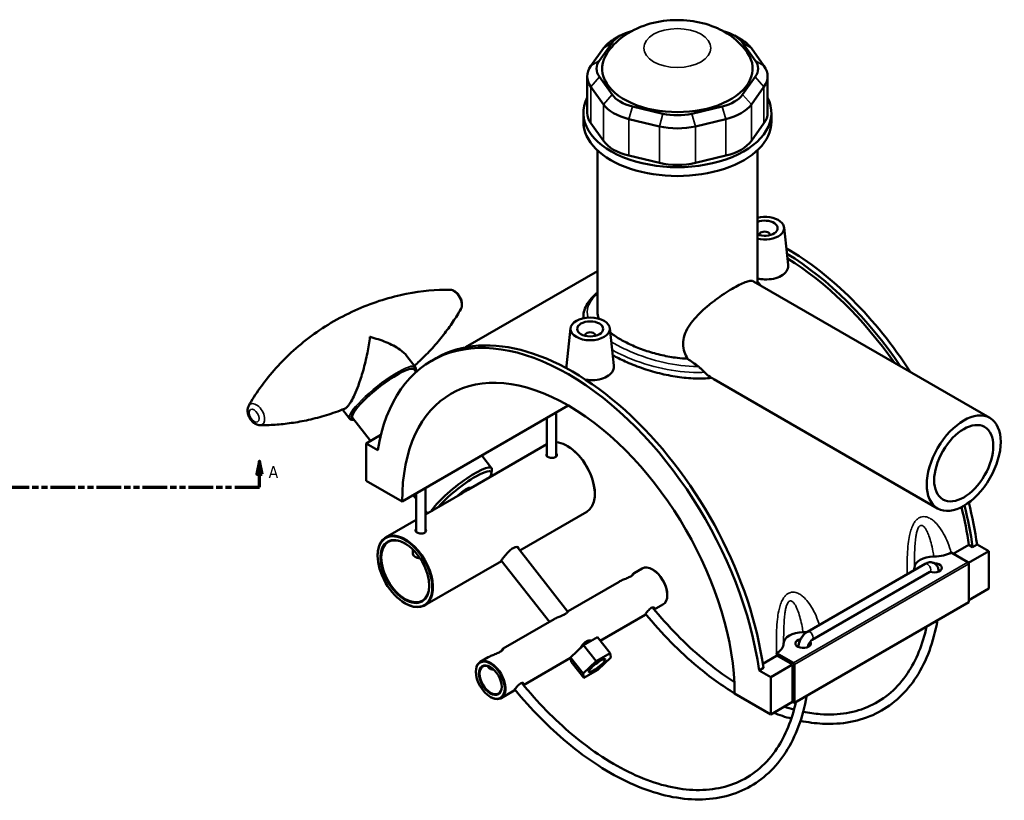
# Model space of a CAD drawing. Header units: millimetres. Extents: x 0 to 1106, y -8 to 1347.
# Tile 6 of 6: x 729 to 1106, y 613 to 911. Entities that reach past the tile are written whole.
import ezdxf

# ---------------------------------------------------------------- set-up
doc = ezdxf.new("R2010")
doc.units = ezdxf.units.MM
doc.linetypes.add('DOUBLE_DASH_CHAIN', pattern=[1.2403, 0.6614, -0.0827, 0.1654, -0.0827, 0.1654, -0.0827])
for name, color, linetype, lineweight in [('Section Line (ANSI)', 7, 'DOUBLE_DASH_CHAIN', 70), ('Visible (ANSI)', 7, 'Continuous', 50), ('Visible Narrow (ANSI)', 7, 'Continuous', 35)]:
    doc.layers.add(name, color=color, linetype=linetype, lineweight=lineweight)
doc.styles.add('Label Text (ANSI)', font='tahoma.ttf')

# ---------------------------------------------------------------- blocks, each defined once
blk = doc.blocks.new('2dTransSection0')
at = {"layer": 'Section Line (ANSI)', "linetype": 'Continuous'}
for p, q in [((212.96, 742.58), (211.96, 737.58)), ((212.96, 737.58), (212.96, 742.58)), ((213.96, 737.58), (212.96, 742.58)), ((821.13, 742.58), (820.13, 737.58)), ((821.13, 737.58), (821.13, 742.58)), ((822.13, 737.58), (821.13, 742.58)), ((211.96, 737.58), (213.96, 737.58)), ((212.96, 732.58), (212.96, 737.58)), ((820.13, 737.58), (822.13, 737.58)), ((821.13, 732.58), (821.13, 737.58)), ((212.96, 732.58), (222.47, 732.58)), ((811.62, 732.58), (821.13, 732.58))]:
    blk.add_line(p, q, dxfattribs=at)
at = {"layer": 'Section Line (ANSI)', "linetype": 'DOUBLE_DASH_CHAIN', "ltscale": 14.196269}
blk.add_line((212.96, 732.58), (821.13, 732.58), dxfattribs=at)
at = {"layer": 'Section Line (ANSI)', "linetype": 'Continuous', "flags": 128}
for points in [[(213.96, 737.58), (212.96, 742.58), (211.96, 737.58), (213.96, 737.58)], [(822.13, 737.58), (821.13, 742.58), (820.13, 737.58), (822.13, 737.58)]]:
    blk.add_lwpolyline(points, dxfattribs=at)
at = {"layer": 'Section Line (ANSI)'}
for points in [[(213.96, 737.58), (212.96, 742.58), (211.96, 737.58), (213.96, 737.58)], [(822.13, 737.58), (821.13, 742.58), (820.13, 737.58), (822.13, 737.58)]]:
    blk.add_solid(points, dxfattribs=at)
at = {"layer": 'Section Line (ANSI)', "char_height": 4.57, "attachment_point": 7, "style": 'Label Text (ANSI)'}
for insert in [(205.6, 736.08), (824.6, 736.08)]:
    blk.add_mtext('A', dxfattribs=dict(at, insert=insert))

msp = doc.modelspace()

# ---------------------------------------------------------------- linework, layer by layer
at = {"layer": 'Visible (ANSI)'}
for p, q in [((959.209, 905.301), (956.663, 903.831)), ((1002.932, 905.301), (1005.477, 903.831)), ((951.249, 895.86), (956.087, 902.603)), ((1006.053, 902.603), (1010.891, 895.86)), ((952.761, 900.459), (947.923, 893.716)), ((1014.217, 893.716), (1009.379, 900.459)), ((946.553, 889.739), (946.553, 875.777)), ((956.087, 882.754), (951.249, 889.497)), ((1010.891, 889.497), (1006.053, 882.754)), ((1015.587, 889.739), (1015.587, 875.777)), ((947.923, 885.762), (952.761, 879.019)), ((1009.379, 879.019), (1014.217, 885.762)), ((975.56, 875.462), (963.88, 878.255)), ((998.26, 878.255), (986.581, 875.462)), ((945.07, 872.397), (945.07, 875.777)), ((1017.07, 872.397), (1017.07, 875.777)), ((952.761, 865.057), (947.923, 871.8)), ((962.503, 873.395), (974.182, 870.602)), ((987.959, 870.602), (999.638, 873.395)), ((1014.217, 871.8), (1009.379, 865.057)), ((950.47, 799.718), (950.47, 861.448)), ((974.182, 856.64), (962.503, 859.433)), ((999.638, 859.433), (987.959, 856.64)), ((1011.67, 810.463), (1011.67, 861.448)), ((1012.446, 829.204), (1012.446, 829.008)), ((1016.446, 829.204), (1016.446, 829.008)), ((1021.931, 831.922), (1023.466, 817.627)), ((950.47, 815.21), (900.031, 786.089)), ((1010.258, 811.278), (1100.672, 759.078)), ((945.07, 797.752), (945.07, 797.172)), ((940.209, 793.383), (938.67, 779.048)), ((955.18, 793.383), (956.715, 779.088)), ((945.695, 790.469), (945.695, 790.666)), ((949.695, 790.469), (949.695, 790.666)), ((880.76, 778.615), (877.5, 782.758)), ((887.025, 780.95), (888.694, 781.913)), ((881.062, 776.614), (880.277, 777.612)), ((995, 773.899), (1080.672, 724.437)), ((855.609, 758.83), (852.9, 762.274)), ((875.711, 727.101), (939.316, 763.823)), ((863.606, 750.282), (856.698, 759.063)), ((931.116, 744.441), (931.116, 759.089)), ((934.716, 744.356), (934.716, 761.168)), ((861.923, 749.31), (867.582, 752.577)), ((866.393, 746.729), (861.923, 749.31)), ((861.923, 749.31), (861.923, 735.062)), ((931.116, 748.99), (901.949, 732.151)), ((938.997, 748.304), (938.856, 748.386)), ((909.976, 739.859), (906.176, 744.69)), ((909.915, 737.855), (910.103, 739.199)), ((861.923, 735.062), (875.711, 727.101)), ((884.653, 732.264), (884.653, 715.452)), ((901.937, 732.287), (902.015, 732.188)), ((881.053, 728.104), (879.927, 729.535)), ((881.053, 730.186), (881.053, 715.537)), ((898.82, 730.344), (884.653, 722.165)), ((949.463, 730.178), (949.463, 730.015)), ((881.053, 720.086), (869.413, 713.366)), ((885.39, 722.59), (884.653, 723.528)), ((946.356, 723.148), (920.754, 708.367)), ((879.853, 707.071), (879.853, 708.689)), ((919.691, 709.718), (939.184, 684.94)), ((1086.639, 707.099), (1092.607, 710.544)), ((1094.079, 709.694), (1092.607, 710.544)), ((1095.748, 710.658), (1094.079, 709.694)), ((1095.748, 710.658), (1100.218, 708.077)), ((866.307, 706.336), (866.307, 706.499)), ((1085.805, 707.58), (1092.227, 703.872)), ((1092.477, 703.608), (1100.218, 708.077)), ((1100.218, 708.077), (1100.218, 693.829)), ((913.755, 704.326), (884.413, 687.385)), ((913.628, 704.487), (932.074, 681.04)), ((967.542, 701.517), (964.475, 699.746)), ((971.683, 701.039), (971.542, 701.121)), ((1030.87, 677.303), (1075.842, 703.267)), ((1092.581, 703.26), (1092.581, 688.604)), ((1032.67, 674.185), (1077.642, 700.15)), ((958.73, 696.429), (939.246, 685.181)), ((1092.581, 689.42), (1100.218, 693.829)), ((977.199, 691.486), (977.199, 691.323)), ((876.772, 688.21), (876.913, 688.128)), ((975.542, 687.661), (972.226, 685.746)), ((1092.581, 688.604), (1025.83, 650.065)), ((968.724, 683.724), (951.567, 673.819)), ((933.895, 682.091), (914.412, 670.843)), ((945.177, 672.137), (950.481, 675.199)), ((950.481, 675.199), (955.329, 669.036)), ((940.16, 667.426), (945.177, 672.137)), ((945.177, 672.137), (950.026, 665.974)), ((947.894, 673.868), (947.982, 673.757)), ((908.666, 667.525), (905.599, 665.755)), ((940.191, 667.251), (922.163, 656.842)), ((945.009, 661.263), (940.16, 667.426)), ((940.446, 665.777), (940.16, 667.426)), ((955.329, 669.036), (950.026, 665.974)), ((950.598, 662.675), (955.616, 667.386)), ((955.616, 667.386), (955.329, 669.036)), ((1013.755, 665.019), (1019.004, 668.05)), ((1025.477, 665.333), (1019.054, 669.041)), ((1025.123, 664.721), (1019.178, 668.153)), ((940.446, 665.777), (945.295, 659.613)), ((950.026, 665.974), (945.009, 661.263)), ((1013.978, 663.448), (1012.309, 662.485)), ((1016.779, 659.904), (1025.123, 664.721)), ((1025.123, 650.473), (1025.123, 664.721)), ((1025.83, 650.065), (1025.83, 664.721)), ((903.943, 661.929), (903.943, 662.092)), ((945.009, 661.263), (945.295, 659.613)), ((945.295, 659.613), (950.598, 662.675)), ((1016.779, 659.904), (1012.309, 662.485)), ((1016.779, 645.656), (1016.779, 659.904)), ((909.458, 652.376), (909.599, 652.295)), ((918.66, 654.82), (913.599, 651.898)), ((1002.991, 653.617), (1016.779, 645.656)), ((1016.779, 645.656), (1025.123, 650.473)), ((1025.123, 650.473), (1025.83, 650.065))]:
    msp.add_line(p, q, dxfattribs=at)
for centre, major_axis, ratio, start_param, end_param in [((969.391, 899.422), (-14.4, 0), 0.5773503, 5.1301554, 5.8904862), ((992.749, 899.422), (14.4, 0), 0.5773503, 0.3926991, 1.1530299), ((969.391, 896.482), (-18, 0), 0.5773503, 5.4977871, 5.8904862), ((992.749, 896.482), (-18, 0), 0.5773503, 3.5342917, 3.9269908), ((981.07, 892.679), (-28.8, 0), 0.5773503, 5.9044945, 9.8034688), ((964.553, 889.739), (-18, 0), 0.5773503, 5.8904862, 6.6758844), ((964.553, 892.679), (-14.4, 0), 0.5773503, 5.8904862, 6.6758844), ((997.587, 892.679), (14.4, 0), 0.5773503, 5.8904862, 6.6758844), ((997.587, 889.739), (18, 0), 0.5773503, 5.8904862, 6.6758844), ((969.391, 885.936), (-14.4, 0), 0.5773503, 0.3926991, 1.1780972), ((992.749, 885.936), (14.4, 0), 0.5773503, 5.1050881, 5.8904862), ((981.07, 875.777), (-36, 0), 0.5773503, 5.9951502, 9.712813), ((969.391, 882.996), (18, 0), 0.5773503, 3.5342917, 4.3196899), ((992.749, 882.996), (18, 0), 0.5773503, 5.1050881, 5.8904862), ((964.553, 875.777), (-18, 0), 0.5773503, 0, 0.3926991), ((981.07, 883.143), (-14.4, 0), 0.5773503, 1.1780972, 1.9634954), ((997.587, 875.777), (18, 0), 0.5773503, 5.8904862, 6.2831853), ((981.07, 872.397), (-36, 0), 0.5773503, 0, 3.1415927), ((981.07, 880.203), (18, 0), 0.5773503, 4.3196899, 5.1050881), ((969.391, 869.034), (-18, 0), 0.5773503, 0.3926991, 1.1780972), ((992.749, 869.034), (18, 0), 0.5773503, 5.1050881, 5.8904862), ((981.07, 866.241), (-18, 0), 0.5773503, 1.1780972, 1.9634954), ((1014.446, 831.654), (7.5, 0), 0.5773503, 4.3333168, 8.2330538), ((1014.446, 831.654), (5, 0), 0.5773503, 4.1239202, 8.4424504), ((1014.446, 829.204), (-2, 0), 0.5773503, 2.9638821, 6.4608959), ((1022.79, 738.492), (-52.326, 90.631), 0.5773503, 4.8013844, 5.4978057), ((1021.121, 737.528), (52.326, -90.631), 0.5773503, 1.6957271, 2.3306359), ((1021.121, 737.528), (-51.3, 88.854), 0.5773503, 4.8635091, 5.4690627), ((939.351, 690.318), (-52.326, 90.631), 0.5773503, 4.095001, 6.9005733), ((941.02, 691.282), (-52.326, 90.631), 0.5773503, 4.095001, 6.2831853), ((947.695, 790.666), (-2, 0), 0.5773503, 2.9638821, 6.4608959), ((939.351, 690.318), (-45, 77.942), 0.5773503, 3.9275464, 7.0680279), ((868.488, 768.337), (-11.789, -9.274), 0.1975284, 3.1415927, 6.2831853), ((938.856, 736.138), (-7.5, 12.99), 0.5773503, 3.1415927, 5.8987384), ((938.997, 736.22), (-7.4, 12.817), 0.5773503, 3.9269908, 5.4977871), ((898.187, 730.584), (11.789, 9.274), 0.1975284, 6.0802978, 8.9401232), ((898.793, 729.814), (11.003, 8.656), 0.1975284, 5.7853583, 8.6630763), ((898.793, 729.814), (3.144, 2.473), 0.1975284, 0, 2.0333351), ((1021.121, 737.528), (-51.3, 88.854), 0.5773503, 4.0983942, 4.2558919), ((1021.121, 737.528), (52.326, -90.631), 0.5773503, 0.9534083, 1.1236331), ((1022.79, 738.492), (-52.326, 90.631), 0.5773503, 4.095001, 4.2665489), ((876.913, 700.376), (7.5, -12.99), 0.5773503, 5.4977871, 10.2101761), ((876.913, 700.376), (6.5, -11.258), 0.5773503, 2.3638575, 7.0609204), ((882.853, 707.071), (-3, 0), 0.5773503, 0, 1.4869543), ((1079.287, 701.708), (-7.5, 0), 0.5773503, 4.7192013, 6.276373), ((971.542, 694.589), (-4, 6.928), 0.5773503, 3.1415927, 6.2831853), ((971.683, 694.671), (-3.9, 6.755), 0.5773503, 3.9269908, 5.4977871), ((1079.287, 701.708), (3, 0), 0.5773503, 4.1817128, 7.797997), ((1092.227, 703.464), (-0.25, 0.433), 0.5773503, 3.9269908, 5.4977871), ((1029.224, 672.804), (-7.5, 0), 0.5773503, 4.7192013, 6.276373), ((1029.224, 672.804), (3, 0), 0.5773503, 1.9032524, 6.7207511), ((909.599, 658.826), (4, -6.928), 0.5773503, 5.4977871, 10.2101761), ((909.599, 658.826), (3, -5.196), 0.5773503, 2.3727253, 7.0520527), ((1025.477, 664.925), (0.25, -0.433), 0.5773503, 0.7853982, 2.3561945)]:
    msp.add_ellipse(centre, major_axis=major_axis, ratio=ratio, start_param=start_param, end_param=end_param, dxfattribs=at)
for centre, major_axis, ratio in [((947.695, 793.115), (7.5, 0), 0.5773503), ((947.695, 793.115), (5, 0), 0.5773503), ((1090.672, 741.758), (10, 17.321), 0.5773503), ((1090.672, 741.758), (8, 13.856), 0.5773503), ((876.772, 700.294), (-7.4, 12.817), 0.5773503), ((876.772, 700.294), (6.6, -11.432), 0.5773503), ((950.312, 664.325), (3.144, 2.473), 0.1975284), ((950.312, 664.325), (3.144, 2.473), 0.1975284), ((909.458, 658.745), (-3.9, 6.755), 0.5773503), ((909.458, 658.745), (3.1, -5.369), 0.5773503)]:
    msp.add_ellipse(centre, major_axis=major_axis, ratio=ratio, dxfattribs=at)
for points, knots in [([(1007.83, 898.826), (1006.307, 901.035), (1004.558, 902.802), (1000.391, 906.146), (997.929, 907.498), (992.3, 909.832), (989.108, 910.604), (982.523, 911.407), (979.128, 911.387), (972.373, 910.478), (969.011, 909.599), (962.598, 906.688), (959.495, 904.746), (955.847, 900.87), (955.051, 899.9), (954.311, 898.826)], [1.164089, 1.164089, 1.164089, 1.164089, 1.4090945, 1.4090945, 1.7334196, 1.7334196, 2.1481093, 2.1481093, 2.5852865, 2.5852865, 3.0224884, 3.0224884, 3.4292325, 3.4292325, 3.5483, 3.5483, 3.5483, 3.5483]), ([(1023.465, 817.627), (1023.478, 817.51), (1023.485, 817.394), (1023.489, 816.583), (1023.266, 815.84), (1022.348, 814.491), (1021.654, 813.886), (1020.85, 813.422)], [4.71351106, 4.71351106, 4.71351106, 4.71351106, 4.76962444, 4.76962444, 5.11048528, 5.11048528, 5.45134612, 5.45134612, 5.45134612, 5.45134612]), ([(984.968, 781.732), (984.489, 782.522), (984.099, 783.357), (983.478, 785.263), (983.304, 786.345), (983.304, 788.487), (983.478, 789.583), (984.163, 791.756), (984.673, 792.834), (985.95, 794.931), (986.717, 795.952), (988.403, 797.912), (989.322, 798.851), (991.185, 800.603), (992.198, 801.483), (994.311, 803.199), (995.41, 804.037), (997.601, 805.621), (998.695, 806.368), (1000.789, 807.73), (1001.789, 808.343), (1003.626, 809.404), (1004.507, 809.876), (1006.12, 810.656), (1006.852, 810.962), (1008.132, 811.382), (1008.681, 811.496), (1009.598, 811.529), (1009.966, 811.447), (1010.258, 811.278)], [5.5509662, 5.5509662, 5.5509662, 5.5509662, 5.871265, 5.871265, 6.2647656, 6.2647656, 6.6582661, 6.6582661, 7.0517666, 7.0517666, 7.4452672, 7.4452672, 7.8387677, 7.8387677, 8.2283629, 8.2283629, 8.617958, 8.617958, 9.0075532, 9.0075532, 9.3971484, 9.3971484, 9.7867435, 9.7867435, 10.1763387, 10.1763387, 10.5659339, 10.5659339, 10.955529, 10.955529, 10.955529, 10.955529]), ([(1020.85, 813.422), (1020.047, 812.958), (1019.029, 812.574), (1016.799, 812.107), (1015.588, 812.022), (1013.544, 812.099), (1012.587, 812.219), (1011.671, 812.419)], [0, 0, 0, 0, 0.34086084, 0.34086084, 0.68172168, 0.68172168, 0.954569, 0.954569, 0.954569, 0.954569]), ([(893.854, 808.117), (888.891, 808.136), (883.277, 807.686), (871.309, 805.327), (864.964, 803.405), (852.523, 797.975), (846.448, 794.468), (835.525, 786.409), (830.688, 781.874), (822.661, 772.689), (819.465, 768.052), (816.999, 763.745)], [8.31499989, 8.31499989, 8.31499989, 8.31499989, 8.44475185, 8.44475185, 8.57450382, 8.57450382, 8.70425578, 8.70425578, 8.83400774, 8.83400774, 8.96375971, 8.96375971, 8.96375971, 8.96375971]), ([(898.156, 800.666), (898.342, 800.991), (898.46, 801.329), (898.624, 802.092), (898.638, 802.515), (898.562, 803.43), (898.445, 803.918), (898.099, 804.867), (897.867, 805.327), (897.306, 806.178), (896.98, 806.57), (896.231, 807.262), (895.808, 807.562), (894.892, 807.977), (894.407, 808.112), (893.866, 808.117), (893.86, 808.117), (893.854, 808.117)], [5.8221671, 5.8221671, 5.8221671, 5.8221671, 6.066446, 6.066446, 6.3843197, 6.3843197, 6.7728672, 6.7728672, 7.169336, 7.169336, 7.5632007, 7.5632007, 7.9611649, 7.9611649, 8.31126, 8.31126, 8.3149999, 8.3149999, 8.3149999, 8.3149999]), ([(945.07, 797.752), (945.07, 798.613), (945.204, 799.472), (945.731, 801.195), (946.138, 802.055), (947.244, 803.815), (947.969, 804.709), (949.327, 806.094), (949.877, 806.602), (950.47, 807.102)], [19.1481417, 19.1481417, 19.1481417, 19.1481417, 19.6210018, 19.6210018, 20.1226385, 20.1226385, 20.6820942, 20.6820942, 21.013357, 21.013357, 21.013357, 21.013357]), ([(880.43, 779.034), (881.097, 779.625), (881.752, 780.222), (884.125, 782.449), (885.756, 784.11), (888.807, 787.46), (890.226, 789.148), (892.849, 792.508), (894.054, 794.181), (896.256, 797.472), (897.254, 799.09), (898.156, 800.666)], [5.61469595, 5.61469595, 5.61469595, 5.61469595, 5.6322612, 5.6322612, 5.67973766, 5.67973766, 5.72721413, 5.72721413, 5.77469059, 5.77469059, 5.82216705, 5.82216705, 5.82216705, 5.82216705]), ([(951.05, 796.988), (951.046, 796.998), (951.041, 797.009), (950.652, 797.936), (950.47, 798.843), (950.47, 799.718)], [6.3716562, 6.3716562, 6.3716562, 6.3716562, 6.37823681, 6.37823681, 6.95802447, 6.95802447, 6.95802447, 6.95802447]), ([(984.968, 781.732), (983.654, 781.788), (982.347, 781.899), (979.158, 782.28), (977.179, 782.621), (973.238, 783.506), (971.275, 784.051), (967.505, 785.29), (965.695, 785.986), (962.342, 787.464), (960.799, 788.247), (958.066, 789.825), (956.787, 790.671), (955.557, 791.632), (955.453, 791.714), (955.351, 791.796)], [1.9324723, 1.9324723, 1.9324723, 1.9324723, 2.3197232, 2.3197232, 2.8995109, 2.8995109, 3.4792985, 3.4792985, 4.0590862, 4.0590862, 4.6388738, 4.6388738, 5.2186615, 5.2186615, 5.272774, 5.272774, 5.272774, 5.272774]), ([(863.405, 790.039), (863.404, 790.032), (863.403, 790.026), (863.167, 788.119), (862.834, 786.079), (861.962, 781.743), (861.408, 779.411), (860.221, 775.195), (859.618, 773.292), (858.492, 770.219), (858, 769.004), (857.069, 766.973), (856.641, 766.137), (855.925, 764.919), (855.64, 764.484), (855.083, 763.734), (854.813, 763.424), (854.247, 762.887), (853.959, 762.692), (853.693, 762.586)], [-0.0025077, -0.0025077, -0.0025077, -0.0025077, 0, 0, 0.6909332, 0.6909332, 1.4201268, 1.4201268, 2.0137299, 2.0137299, 2.4300479, 2.4300479, 2.7733785, 2.7733785, 3.0047135, 3.0047135, 3.2360484, 3.2360484, 3.5108109, 3.5108109, 3.5108109, 3.5108109]), ([(877.5, 782.758), (876.816, 783.629), (875.899, 784.454), (873.325, 786.291), (871.502, 787.251), (867.627, 788.846), (865.57, 789.506), (863.42, 790.035), (863.412, 790.037), (863.405, 790.039)], [4.0734491, 4.0734491, 4.0734491, 4.0734491, 4.5893001, 4.5893001, 5.3184937, 5.3184937, 6.0094269, 6.0094269, 6.0119346, 6.0119346, 6.0119346, 6.0119346]), ([(994.185, 774.375), (992.156, 774.159), (990.059, 774.091), (985.64, 774.219), (983.316, 774.441), (978.826, 775.105), (976.503, 775.57), (971.872, 776.73), (969.565, 777.424), (965.13, 778.972), (962.998, 779.826), (959.315, 781.494), (957.725, 782.296), (956.284, 783.1)], [1.4315227, 1.4315227, 1.4315227, 1.4315227, 2.0537495, 2.0537495, 2.7383326, 2.7383326, 3.4225212, 3.4225212, 4.1067097, 4.1067097, 4.7908982, 4.7908982, 5.3819296, 5.3819296, 5.3819296, 5.3819296]), ([(938.771, 777.99), (938.695, 778.246), (938.656, 778.501), (938.654, 778.848), (938.66, 778.948), (938.671, 779.048)], [4.63187569, 4.63187569, 4.63187569, 4.63187569, 4.76962444, 4.76962444, 4.82440229, 4.82440229, 4.82440229, 4.82440229]), ([(956.714, 779.088), (956.727, 778.972), (956.734, 778.856), (956.738, 778.045), (956.515, 777.301), (955.597, 775.952), (954.903, 775.347), (954.099, 774.883)], [7.43918412, 7.43918412, 7.43918412, 7.43918412, 7.49529749, 7.49529749, 7.83615834, 7.83615834, 8.17701918, 8.17701918, 8.17701918, 8.17701918]), ([(991.477, 776.55), (991.343, 776.69), (991.194, 776.841), (990.873, 777.16), (990.699, 777.328), (990.213, 777.785), (989.886, 778.077), (989.409, 778.466), (989.26, 778.582), (989.113, 778.69)], [-0.33517661, -0.33517661, -0.33517661, -0.33517661, -0.26196966, -0.26196966, -0.18626982, -0.18626982, -0.05769198, -0.05769198, 0, 0, 0, 0]), ([(994.185, 774.375), (993.406, 774.851), (992.65, 775.422), (991.793, 776.23), (991.633, 776.388), (991.477, 776.55)], [10.86344334, 10.86344334, 10.86344334, 10.86344334, 11.20759753, 11.20759753, 11.28827902, 11.28827902, 11.28827902, 11.28827902]), ([(954.099, 774.883), (953.296, 774.42), (952.278, 774.036), (950.048, 773.568), (948.837, 773.483), (947.132, 773.548), (946.543, 773.603), (945.957, 773.691)], [2.72567306, 2.72567306, 2.72567306, 2.72567306, 3.0665339, 3.0665339, 3.40739474, 3.40739474, 3.57855248, 3.57855248, 3.57855248, 3.57855248]), ([(816.999, 763.745), (816.813, 763.42), (816.695, 763.082), (816.532, 762.319), (816.517, 761.896), (816.594, 760.981), (816.71, 760.493), (817.056, 759.544), (817.289, 759.084), (817.849, 758.233), (818.175, 757.841), (818.924, 757.15), (819.347, 756.849), (820.263, 756.434), (820.748, 756.299), (821.289, 756.294), (821.295, 756.294), (821.301, 756.294)], [2.6805744, 2.6805744, 2.6805744, 2.6805744, 2.9248534, 2.9248534, 3.242727, 3.242727, 3.6312745, 3.6312745, 4.0277433, 4.0277433, 4.4216081, 4.4216081, 4.8195723, 4.8195723, 5.1696673, 5.1696673, 5.1734072, 5.1734072, 5.1734072, 5.1734072]), ([(821.301, 756.294), (823.142, 756.287), (825.07, 756.344), (829.08, 756.613), (831.161, 756.827), (835.448, 757.436), (837.653, 757.833), (842.146, 758.83), (844.435, 759.43), (849.05, 760.846), (851.375, 761.662), (853.693, 762.586)], [5.17340723, 5.17340723, 5.17340723, 5.17340723, 5.22153607, 5.22153607, 5.2696649, 5.2696649, 5.31779373, 5.31779373, 5.36592257, 5.36592257, 5.4140514, 5.4140514, 5.4140514, 5.4140514]), ([(855.609, 758.83), (855.82, 758.562), (856.142, 758.418), (856.714, 758.33), (856.968, 758.335), (857.245, 758.368)], [0.62976436, 0.62976436, 0.62976436, 0.62976436, 0.8127504, 0.8127504, 0.94412794, 0.94412794, 0.94412794, 0.94412794]), ([(934.716, 745.448), (934.733, 745.426), (934.749, 745.404), (934.866, 745.23), (934.916, 745.06), (934.916, 744.743), (934.866, 744.574), (934.662, 744.269), (934.508, 744.133), (934.153, 743.928), (933.928, 743.845), (933.435, 743.748), (933.167, 743.733), (932.665, 743.761), (932.398, 743.804), (931.905, 743.943), (931.68, 744.037), (931.324, 744.243), (931.17, 744.367), (930.966, 744.631), (930.916, 744.771), (930.916, 745.033), (930.966, 745.173), (931.083, 745.324), (931.099, 745.343), (931.116, 745.362)], [0.3661243, 0.3661243, 0.3661243, 0.3661243, 0.37716897, 0.37716897, 0.45260243, 0.45260243, 0.52803672, 0.52803672, 0.603471, 0.603471, 0.67890529, 0.67890529, 0.75433957, 0.75433957, 0.82977304, 0.82977304, 0.9052065, 0.9052065, 0.98063997, 0.98063997, 1.05607344, 1.05607344, 1.13150772, 1.13150772, 1.1425526, 1.1425526, 1.1425526, 1.1425526]), ([(901.948, 732.15), (901.876, 732.108), (901.79, 732.057), (901.437, 731.846), (901.093, 731.64), (900.334, 731.202), (899.871, 730.942), (899.199, 730.561), (899.009, 730.453), (898.82, 730.344)], [1.06518144, 1.06518144, 1.06518144, 1.06518144, 1.1273147, 1.1273147, 1.28838126, 1.28838126, 1.44944782, 1.44944782, 1.51158108, 1.51158108, 1.51158108, 1.51158108]), ([(884.653, 716.544), (884.67, 716.522), (884.686, 716.5), (884.803, 716.326), (884.853, 716.156), (884.853, 715.839), (884.803, 715.67), (884.599, 715.365), (884.445, 715.229), (884.09, 715.024), (883.864, 714.941), (883.372, 714.844), (883.104, 714.83), (882.602, 714.857), (882.335, 714.9), (881.842, 715.039), (881.617, 715.133), (881.261, 715.339), (881.107, 715.463), (880.903, 715.727), (880.853, 715.867), (880.853, 716.129), (880.903, 716.269), (881.02, 716.42), (881.036, 716.439), (881.053, 716.458)], [0.3661243, 0.3661243, 0.3661243, 0.3661243, 0.37716897, 0.37716897, 0.45260243, 0.45260243, 0.52803672, 0.52803672, 0.603471, 0.603471, 0.67890529, 0.67890529, 0.75433957, 0.75433957, 0.82977304, 0.82977304, 0.9052065, 0.9052065, 0.98063997, 0.98063997, 1.05607344, 1.05607344, 1.13150772, 1.13150772, 1.1425526, 1.1425526, 1.1425526, 1.1425526]), ([(913.755, 704.327), (913.674, 704.281), (913.613, 704.25), (913.49, 704.208), (913.482, 704.245), (913.625, 704.491), (913.776, 704.702), (914.167, 705.228), (914.431, 705.576), (915.051, 706.353), (915.406, 706.782), (916.117, 707.575), (916.523, 707.993), (917.349, 708.724), (917.772, 709.035), (918.531, 709.474), (918.915, 709.628), (919.568, 709.752), (919.836, 709.722), (920.187, 709.543), (920.294, 709.381), (920.291, 709.112), (920.282, 709.051), (920.266, 708.987)], [0.2431237, 0.2431237, 0.2431237, 0.2431237, 0.3221331, 0.3221331, 0.4831619, 0.4831619, 0.6441906, 0.6441906, 0.8052194, 0.8052194, 0.9662481, 0.9662481, 1.1273147, 1.1273147, 1.2883813, 1.2883813, 1.4494478, 1.4494478, 1.6105144, 1.6105144, 1.7715431, 1.7715431, 1.8153176, 1.8153176, 1.8153176, 1.8153176]), ([(1079.236, 706.038), (1080.52, 706.043), (1081.791, 706.194), (1084.024, 706.748), (1084.987, 707.117), (1085.805, 707.58)], [-0.73817224, -0.73817224, -0.73817224, -0.73817224, -0.35351076, -0.35351076, -0.00958313, -0.00958313, -0.00958313, -0.00958313]), ([(1075.842, 703.267), (1076.25, 703.503), (1076.692, 703.686), (1077.626, 703.875), (1078.12, 703.887), (1078.982, 703.687), (1079.348, 703.526), (1079.968, 703.09), (1080.226, 702.824), (1080.656, 702.206), (1080.814, 701.85), (1081.03, 701.104), (1081.08, 700.712), (1081.087, 700.322)], [0, 0, 0, 0, 0.3141593, 0.3141593, 0.6114508, 0.6114508, 0.8367846, 0.8367846, 1.0502011, 1.0502011, 1.2922102, 1.2922102, 1.5521791, 1.5521791, 1.5521791, 1.5521791]), ([(963.607, 698.692), (963.726, 698.87), (963.837, 699.028), (964.146, 699.444), (964.326, 699.641), (964.55, 699.803), (964.594, 699.771), (964.531, 699.573), (964.419, 699.392), (963.978, 698.952), (963.643, 698.697), (962.821, 698.222), (962.296, 697.981), (961.178, 697.52), (960.587, 697.296), (959.602, 696.879), (959.135, 696.663), (958.73, 696.429)], [0.6150156, 0.6150156, 0.6150156, 0.6150156, 0.696345, 0.696345, 0.8700194, 0.8700194, 1.0436937, 1.0436937, 1.2181919, 1.2181919, 1.3926901, 1.3926901, 1.5671883, 1.5671883, 1.7416865, 1.7416865, 1.8947054, 1.8947054, 1.8947054, 1.8947054]), ([(1077.642, 700.15), (1077.724, 700.197), (1077.792, 700.226), (1077.873, 700.253), (1077.894, 700.256), (1077.894, 700.256)], [0, 0, 0, 0, 0.20672367, 0.20672367, 0.38048852, 0.38048852, 0.38048852, 0.38048852]), ([(969.06, 683.925), (968.994, 683.886), (968.933, 683.849), (968.742, 683.734), (968.652, 683.681), (968.563, 683.649), (968.559, 683.668), (968.637, 683.801), (968.719, 683.915), (968.931, 684.199), (969.074, 684.388), (969.408, 684.809), (969.6, 685.042), (969.984, 685.472), (970.203, 685.699), (970.65, 686.095), (970.879, 686.264), (971.084, 686.382)], [0.75068058, 0.75068058, 0.75068058, 0.75068058, 0.78455152, 0.78455152, 0.87173357, 0.87173357, 0.95889388, 0.95889388, 1.04605419, 1.04605419, 1.1332145, 1.1332145, 1.22037481, 1.22037481, 1.30755686, 1.30755686, 1.39473892, 1.39473892, 1.39473892, 1.39473892]), ([(971.084, 686.382), (971.29, 686.501), (971.498, 686.584), (971.852, 686.65), (971.997, 686.634), (972.187, 686.536), (972.246, 686.448), (972.244, 686.218), (972.183, 686.077), (972.076, 685.933), (972.075, 685.931), (972.073, 685.93)], [0, 0, 0, 0, 0.08718206, 0.08718206, 0.17436411, 0.17436411, 0.26152442, 0.26152442, 0.34868473, 0.34868473, 0.34976454, 0.34976454, 0.34976454, 0.34976454]), ([(971.535, 686.583), (977.598, 679.185), (984.14, 672.518), (994.835, 663.539), (998.852, 660.567), (1002.88, 657.977)], [4.20440969, 4.20440969, 4.20440969, 4.20440969, 4.48907888, 4.48907888, 4.65560387, 4.65560387, 4.65560387, 4.65560387]), ([(939.096, 685.052), (939.169, 685.128), (939.226, 685.172), (939.325, 685.218), (939.329, 685.162), (939.193, 684.94), (939.061, 684.781), (938.643, 684.415), (938.364, 684.215), (938.01, 684.011), (937.891, 683.942), (937.765, 683.873), (937.493, 683.733), (937.348, 683.662), (936.89, 683.449), (936.565, 683.309), (935.727, 682.957), (935.211, 682.745), (934.435, 682.383), (934.153, 682.24), (933.895, 682.091)], [2.1707998, 2.1707998, 2.1707998, 2.1707998, 2.2651665, 2.2651665, 2.4284561, 2.4284561, 2.5823633, 2.5823633, 2.7324098, 2.7324098, 2.7324098, 2.7830181, 2.7830181, 2.8358947, 2.8358947, 2.9440897, 2.9440897, 3.1095665, 3.1095665, 3.2112997, 3.2112997, 3.2112997, 3.2112997]), ([(968.885, 684.138), (975.14, 676.525), (981.9, 669.661), (993.52, 659.968), (998.243, 656.56), (1002.99, 653.658)], [4.20646664, 4.20646664, 4.20646664, 4.20646664, 4.49357026, 4.49357026, 4.68299772, 4.68299772, 4.68299772, 4.68299772]), ([(1028.184, 643.21), (1031.038, 642.613), (1033.847, 642.239), (1043.992, 641.706), (1050.928, 643), (1062.89, 648.823), (1067.943, 653.26), (1075.872, 664.806), (1078.715, 671.954), (1080.413, 680.594), (1080.514, 681.141), (1080.609, 681.692)], [5.0209546, 5.0209546, 5.0209546, 5.0209546, 5.1389154, 5.1389154, 5.4569762, 5.4569762, 5.7667631, 5.7667631, 6.0821559, 6.0821559, 6.1032872, 6.1032872, 6.1032872, 6.1032872]), ([(1029.212, 646.674), (1031.446, 646.219), (1033.638, 645.912), (1042.773, 645.236), (1049.195, 646.313), (1060.541, 651.544), (1065.431, 655.796), (1072.51, 666.426), (1074.97, 672.436), (1076.474, 679.304)], [5.0252053, 5.0252053, 5.0252053, 5.0252053, 5.1235076, 5.1235076, 5.4448093, 5.4448093, 5.7761452, 5.7761452, 6.0623089, 6.0623089, 6.0623089, 6.0623089]), ([(1027.425, 671.418), (1027.432, 671.861), (1027.494, 672.303), (1027.711, 673.201), (1027.873, 673.658), (1028.279, 674.537), (1028.524, 674.961), (1029.083, 675.753), (1029.397, 676.121), (1030.087, 676.778), (1030.462, 677.067), (1030.87, 677.303)], [4.7310139, 4.7310139, 4.7310139, 4.7310139, 5.0265482, 5.0265482, 5.3407075, 5.3407075, 5.6548668, 5.6548668, 5.969026, 5.969026, 6.2831853, 6.2831853, 6.2831853, 6.2831853]), ([(913.544, 669.788), (913.663, 669.966), (913.773, 670.124), (914.083, 670.54), (914.263, 670.737), (914.487, 670.899), (914.53, 670.867), (914.468, 670.669), (914.356, 670.488), (913.915, 670.048), (913.58, 669.793), (912.758, 669.318), (912.233, 669.077), (911.115, 668.616), (910.524, 668.392), (909.539, 667.975), (909.072, 667.759), (908.667, 667.525)], [0.6150156, 0.6150156, 0.6150156, 0.6150156, 0.696345, 0.696345, 0.8700194, 0.8700194, 1.0436937, 1.0436937, 1.2181919, 1.2181919, 1.3926901, 1.3926901, 1.5671883, 1.5671883, 1.7416865, 1.7416865, 1.8947054, 1.8947054, 1.8947054, 1.8947054]), ([(943.718, 670.768), (943.808, 670.904), (943.899, 671.041), (944.321, 671.664), (944.674, 672.149), (945.381, 672.937), (945.725, 673.249), (946.211, 673.561), (946.339, 673.632), (946.613, 673.76), (946.759, 673.813), (947.131, 673.913), (947.351, 673.934), (947.744, 673.911), (947.918, 673.871), (948.07, 673.808)], [3.55431086, 3.55431086, 3.55431086, 3.55431086, 3.60433895, 3.60433895, 3.78133757, 3.78133757, 3.9336628, 3.9336628, 3.98783332, 3.98783332, 4.05038515, 4.05038515, 4.15128791, 4.15128791, 4.2465007, 4.2465007, 4.2465007, 4.2465007]), ([(1019.054, 669.041), (1019.468, 669.285), (1019.84, 669.552), (1020.506, 670.136), (1020.794, 670.454), (1021.481, 671.436), (1021.716, 672.132), (1021.724, 672.834)], [-0.7282625, -0.7282625, -0.7282625, -0.7282625, -0.55065602, -0.55065602, -0.36468798, -0.36468798, 0, 0, 0, 0]), ([(1031.026, 671.42), (1031.03, 671.496), (1031.039, 671.583), (1031.078, 671.819), (1031.116, 671.976), (1031.226, 672.317), (1031.3, 672.501), (1031.481, 672.87), (1031.59, 673.056), (1031.825, 673.4), (1031.953, 673.56), (1032.205, 673.83), (1032.33, 673.943), (1032.526, 674.095), (1032.603, 674.146), (1032.67, 674.185)], [4.770372, 4.770372, 4.770372, 4.770372, 4.9191126, 4.9191126, 5.1425741, 5.1425741, 5.3816287, 5.3816287, 5.629603, 5.629603, 5.8772675, 5.8772675, 6.1149315, 6.1149315, 6.2831853, 6.2831853, 6.2831853, 6.2831853]), ([(910.735, 662.85), (910.54, 662.825), (910.345, 662.828), (909.722, 662.915), (909.329, 663.098), (908.771, 663.533), (908.56, 663.819), (908.487, 664.149), (908.483, 664.173), (908.479, 664.198)], [0.10327499, 0.10327499, 0.10327499, 0.10327499, 0.18130209, 0.18130209, 0.36260419, 0.36260419, 0.54009295, 0.54009295, 0.5545144, 0.5545144, 0.5545144, 0.5545144]), ([(918.997, 655.021), (918.931, 654.982), (918.87, 654.945), (918.679, 654.83), (918.589, 654.777), (918.5, 654.745), (918.496, 654.764), (918.574, 654.897), (918.656, 655.011), (918.867, 655.295), (919.011, 655.484), (919.345, 655.905), (919.537, 656.138), (919.921, 656.568), (920.14, 656.795), (920.587, 657.191), (920.815, 657.36), (921.021, 657.478)], [0.75068058, 0.75068058, 0.75068058, 0.75068058, 0.78455152, 0.78455152, 0.87173357, 0.87173357, 0.95889388, 0.95889388, 1.04605419, 1.04605419, 1.1332145, 1.1332145, 1.22037481, 1.22037481, 1.30755686, 1.30755686, 1.39473892, 1.39473892, 1.39473892, 1.39473892]), ([(921.021, 657.478), (921.226, 657.597), (921.434, 657.68), (921.788, 657.746), (921.934, 657.73), (922.124, 657.632), (922.183, 657.544), (922.181, 657.314), (922.12, 657.173), (922.013, 657.029), (922.012, 657.028), (922.01, 657.026)], [0, 0, 0, 0, 0.08718206, 0.08718206, 0.17436411, 0.17436411, 0.26152442, 0.26152442, 0.34868473, 0.34868473, 0.34976454, 0.34976454, 0.34976454, 0.34976454]), ([(921.472, 657.679), (927.535, 650.281), (934.077, 643.614), (948.344, 631.635), (956.119, 626.571), (971.354, 619.432), (978.81, 617.36), (992.71, 616.332), (999.132, 617.409), (1010.478, 622.64), (1015.367, 626.893), (1022.447, 637.522), (1024.907, 643.532), (1026.411, 650.4)], [4.2044097, 4.2044097, 4.2044097, 4.2044097, 4.4890789, 4.4890789, 4.8063421, 4.8063421, 5.1235076, 5.1235076, 5.4448093, 5.4448093, 5.7761452, 5.7761452, 6.0623089, 6.0623089, 6.0623089, 6.0623089]), ([(918.822, 655.234), (925.077, 647.621), (931.837, 640.757), (946.706, 628.354), (954.877, 623.088), (971.034, 615.704), (979.021, 613.586), (993.929, 612.802), (1000.864, 614.096), (1012.827, 619.919), (1017.88, 624.356), (1025.809, 635.902), (1028.652, 643.05), (1030.35, 651.69), (1030.451, 652.237), (1030.546, 652.788)], [4.2064666, 4.2064666, 4.2064666, 4.2064666, 4.4935703, 4.4935703, 4.8162659, 4.8162659, 5.1389154, 5.1389154, 5.4569762, 5.4569762, 5.7667631, 5.7667631, 6.0821559, 6.0821559, 6.1032872, 6.1032872, 6.1032872, 6.1032872])]:
    msp.add_open_spline(points, degree=3, knots=knots, dxfattribs=at)
for points in [[(1011.67, 811.223), (1012.116, 810.743), (1012.536, 810.247), (1012.93, 809.736)], [(989.113, 778.69), (987.714, 779.717), (986.33, 780.737), (984.968, 781.732)], [(880.823, 776.917), (881.057, 777.541), (881.122, 778.154), (880.76, 778.615)], [(995, 773.899), (994.728, 774.057), (994.456, 774.215), (994.185, 774.375)], [(1071.655, 700.85), (1071.74, 701.143), (1071.784, 701.44), (1071.788, 701.738)], [(1029.173, 677.134), (1029.692, 677.136), (1030.209, 677.162), (1030.718, 677.212)], [(1019.178, 668.153), (1019.121, 668.118), (1019.063, 668.084), (1019.004, 668.05)], [(1019.178, 668.153), (1019.139, 668.449), (1019.097, 668.745), (1019.054, 669.041)], [(1021.94, 648.635), (1023.205, 648.213), (1024.461, 647.835), (1025.706, 647.502)], [(1017.851, 646.275), (1020.141, 645.402), (1022.417, 644.66), (1024.671, 644.052)]]:
    msp.add_open_spline(points, degree=3, dxfattribs=at)
at = {"layer": 'Visible Narrow (ANSI)'}
for p, q in [((956.087, 902.603), (952.761, 900.459)), ((1006.053, 902.603), (1009.379, 900.459)), ((951.249, 895.86), (947.923, 893.716)), ((1010.891, 895.86), (1014.217, 893.716)), ((951.249, 889.497), (947.923, 885.762)), ((1010.891, 889.497), (1014.217, 885.762)), ((947.923, 871.8), (947.923, 885.762)), ((1014.217, 885.762), (1014.217, 871.8)), ((956.087, 882.754), (952.761, 879.019)), ((1006.053, 882.754), (1009.379, 879.019)), ((952.761, 879.019), (952.761, 865.057)), ((963.88, 878.255), (962.503, 873.395)), ((998.26, 878.255), (999.638, 873.395)), ((1009.379, 865.057), (1009.379, 879.019)), ((975.56, 875.462), (974.182, 870.602)), ((986.581, 875.462), (987.959, 870.602)), ((962.503, 859.433), (962.503, 873.395)), ((974.182, 870.602), (974.182, 856.64)), ((987.959, 856.64), (987.959, 870.602)), ((999.638, 873.395), (999.638, 859.433)), ((1092.227, 703.872), (1025.477, 665.333)), ((1025.83, 664.721), (1092.581, 703.26))]:
    msp.add_line(p, q, dxfattribs=at)
for centre, major_axis in [((981.07, 900.566), (-12.849, 0)), ((819.04, 759.956), (-1.357, 2.351))]:
    msp.add_ellipse(centre, major_axis=major_axis, ratio=0.5773503, dxfattribs=at)
for centre, major_axis, ratio, start_param, end_param in [((895.282, 803.974), (2.269, -3.93), 0.5773503, 0.3243799, 2.8172127), ((868.185, 768.722), (12.575, 9.893), 0.1975284, 0, 3.1415927), ((868.488, 768.337), (-12.182, -9.584), 0.1975284, 2.8869046, 6.5378734), ((819.873, 760.437), (2.269, -3.93), 0.5773503, 5.9588054, 9.7491579), ((1076.742, 701.708), (-0.9, 1.559), 0.5773503, 3.1415927, 6.2831853), ((1031.77, 675.744), (-0.9, 1.559), 0.5773503, 3.1415927, 6.2831853)]:
    msp.add_ellipse(centre, major_axis=major_axis, ratio=ratio, start_param=start_param, end_param=end_param, dxfattribs=at)
for points, knots in [([(946.893, 797.42), (946.446, 798.879), (946.472, 800.332), (947.542, 803.42), (948.728, 805.061), (950.472, 806.681)], [18.7023127, 18.7023127, 18.7023127, 18.7023127, 19.7111366, 19.7111366, 20.8547676, 20.8547676, 20.8547676, 20.8547676]), ([(989.113, 778.69), (988.483, 778.69), (987.848, 778.703), (982.984, 778.892), (978.627, 779.584), (969.819, 781.796), (965.392, 783.383), (959.403, 786.156), (957.464, 787.189), (955.732, 788.255)], [12.8831101, 12.8831101, 12.8831101, 12.8831101, 13.0805085, 13.0805085, 14.3887902, 14.3887902, 15.8120768, 15.8120768, 16.5796713, 16.5796713, 16.5796713, 16.5796713]), ([(956.071, 785.102), (957.418, 784.343), (958.865, 783.608), (964.432, 781.06), (969.036, 779.456), (978.213, 777.259), (982.759, 776.598), (988.627, 776.445), (990.064, 776.466), (991.477, 776.55)], [-16.3517756, -16.3517756, -16.3517756, -16.3517756, -15.8120768, -15.8120768, -14.3887902, -14.3887902, -13.0805085, -13.0805085, -12.6508297, -12.6508297, -12.6508297, -12.6508297]), ([(1085.901, 707.525), (1085.518, 708.838), (1085.074, 710.133), (1084.089, 712.563), (1083.557, 713.702), (1082.391, 715.809), (1081.765, 716.785), (1080.529, 718.362), (1079.949, 718.997), (1078.902, 719.917), (1078.462, 720.247), (1077.507, 720.818), (1076.989, 721.05), (1076.086, 721.282), (1075.711, 721.332), (1074.944, 721.32), (1074.553, 721.253), (1073.956, 721.042), (1073.742, 720.944), (1073.535, 720.824), (1073.328, 720.704), (1073.127, 720.564), (1072.596, 720.123), (1072.282, 719.783), (1071.725, 719.031), (1071.479, 718.622), (1070.938, 717.556), (1070.671, 716.871), (1070.237, 715.498), (1070.064, 714.814), (1069.699, 713.08), (1069.54, 712.017), (1069.261, 709.566), (1069.167, 708.174), (1069.043, 705.322), (1069.019, 703.862), (1069.01, 701.381), (1069.017, 700.353), (1069.029, 699.334)], [-5.5624683, -5.5624683, -5.5624683, -5.5624683, -5.1138553, -5.1138553, -4.6983159, -4.6983159, -4.3080128, -4.3080128, -4.0077796, -4.0077796, -3.8073789, -3.8073789, -3.5921288, -3.5921288, -3.4439837, -3.4439837, -3.2900187, -3.2900187, -3.2021486, -3.2021486, -3.2021486, -3.1142784, -3.1142784, -2.9603134, -2.9603134, -2.8121683, -2.8121683, -2.5969182, -2.5969182, -2.3965175, -2.3965175, -2.0962843, -2.0962843, -1.7059812, -1.7059812, -1.2904419, -1.2904419, -0.9924331, -0.9924331, -0.9924331, -0.9924331]), ([(1071.788, 701.738), (1071.788, 702.509), (1071.792, 703.281), (1071.811, 705.239), (1071.832, 706.425), (1071.909, 708.706), (1071.962, 709.804), (1072.108, 711.703), (1072.189, 712.514), (1072.368, 713.812), (1072.452, 714.317), (1072.66, 715.31), (1072.786, 715.796), (1073.04, 716.526), (1073.154, 716.798), (1073.411, 717.279), (1073.555, 717.485), (1073.798, 717.728), (1073.89, 717.8), (1073.984, 717.854), (1074.078, 717.909), (1074.175, 717.946), (1074.445, 717.998), (1074.621, 717.978), (1074.966, 717.844), (1075.134, 717.735), (1075.537, 717.384), (1075.767, 717.104), (1076.191, 716.475), (1076.386, 716.131), (1076.848, 715.204), (1077.103, 714.587), (1077.646, 713.086), (1077.92, 712.177), (1078.429, 710.234), (1078.661, 709.194), (1079.001, 707.443), (1079.123, 706.744), (1079.236, 706.038)], [1.0206647, 1.0206647, 1.0206647, 1.0206647, 1.2904419, 1.2904419, 1.7059812, 1.7059812, 2.0962843, 2.0962843, 2.3965175, 2.3965175, 2.5969182, 2.5969182, 2.8121683, 2.8121683, 2.9603134, 2.9603134, 3.1142784, 3.1142784, 3.2021486, 3.2021486, 3.2021486, 3.2900187, 3.2900187, 3.4439837, 3.4439837, 3.5921288, 3.5921288, 3.8073789, 3.8073789, 4.0077796, 4.0077796, 4.3080128, 4.3080128, 4.6983159, 4.6983159, 5.1138553, 5.1138553, 5.3836324, 5.3836324, 5.3836324, 5.3836324]), ([(1035.431, 679.936), (1035.149, 680.799), (1034.84, 681.653), (1034.026, 683.659), (1033.494, 684.798), (1032.328, 686.905), (1031.702, 687.881), (1030.466, 689.458), (1029.886, 690.093), (1028.839, 691.013), (1028.399, 691.343), (1027.444, 691.914), (1026.926, 692.146), (1026.023, 692.378), (1025.648, 692.428), (1024.881, 692.416), (1024.49, 692.349), (1023.892, 692.138), (1023.679, 692.04), (1023.472, 691.92), (1023.265, 691.8), (1023.064, 691.66), (1022.533, 691.219), (1022.219, 690.879), (1021.662, 690.127), (1021.416, 689.718), (1020.875, 688.652), (1020.608, 687.967), (1020.174, 686.594), (1020.001, 685.91), (1019.636, 684.176), (1019.477, 683.113), (1019.198, 680.662), (1019.103, 679.27), (1018.98, 676.418), (1018.956, 674.958), (1018.944, 671.664), (1018.97, 669.841), (1019.004, 668.05)], [-5.4118226, -5.4118226, -5.4118226, -5.4118226, -5.1138142, -5.1138142, -4.6982743, -4.6982743, -4.3079712, -4.3079712, -4.0077382, -4.0077382, -3.8073375, -3.8073375, -3.5920874, -3.5920874, -3.4439424, -3.4439424, -3.2899774, -3.2899774, -3.2021072, -3.2021072, -3.2021072, -3.1142371, -3.1142371, -2.9602721, -2.9602721, -2.812127, -2.812127, -2.596877, -2.596877, -2.3964763, -2.3964763, -2.0962432, -2.0962432, -1.7059402, -1.7059402, -1.2904003, -1.2904003, -0.7585773, -0.7585773, -0.7585773, -0.7585773]), ([(1021.724, 672.834), (1021.725, 673.605), (1021.728, 674.377), (1021.748, 676.335), (1021.769, 677.521), (1021.846, 679.802), (1021.899, 680.9), (1022.045, 682.799), (1022.126, 683.61), (1022.305, 684.908), (1022.389, 685.413), (1022.597, 686.406), (1022.723, 686.892), (1022.976, 687.622), (1023.091, 687.894), (1023.348, 688.375), (1023.492, 688.581), (1023.735, 688.824), (1023.827, 688.896), (1023.921, 688.95), (1024.015, 689.005), (1024.112, 689.042), (1024.382, 689.094), (1024.558, 689.074), (1024.903, 688.94), (1025.071, 688.831), (1025.474, 688.48), (1025.704, 688.2), (1026.128, 687.571), (1026.323, 687.227), (1026.785, 686.3), (1027.04, 685.683), (1027.583, 684.182), (1027.857, 683.273), (1028.366, 681.33), (1028.598, 680.29), (1028.938, 678.539), (1029.06, 677.84), (1029.173, 677.134)], [1.0206234, 1.0206234, 1.0206234, 1.0206234, 1.2904003, 1.2904003, 1.7059402, 1.7059402, 2.0962432, 2.0962432, 2.3964763, 2.3964763, 2.596877, 2.596877, 2.812127, 2.812127, 2.9602721, 2.9602721, 3.1142371, 3.1142371, 3.2021072, 3.2021072, 3.2021072, 3.2899774, 3.2899774, 3.4439424, 3.4439424, 3.5920874, 3.5920874, 3.8073375, 3.8073375, 4.0077382, 4.0077382, 4.3079712, 4.3079712, 4.6982743, 4.6982743, 5.1138142, 5.1138142, 5.3835911, 5.3835911, 5.3835911, 5.3835911])]:
    msp.add_open_spline(points, degree=3, knots=knots, dxfattribs=at)
msp.add_open_spline([(945.071, 797.751), (945.071, 797.56), (945.079, 797.368), (945.094, 797.176)], degree=3, dxfattribs=at)

# ---------------------------------------------------------------- block references
at = {"layer": 'Section Line (ANSI)'}
msp.add_blockref('2dTransSection0', (0, 0), dxfattribs=at)

doc.saveas('drawing.dxf')
